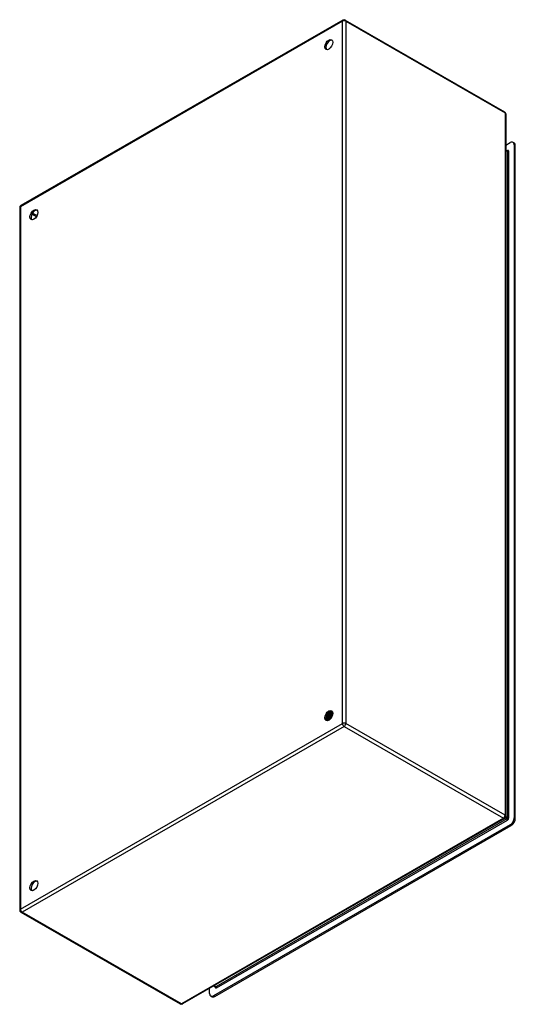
# Model space of a CAD drawing. Header units: inches. Extents: x 96.9 to 114.2, y 28 to 62.2.
import ezdxf

# ---------------------------------------------------------------- set-up
doc = ezdxf.new("R2010")
doc.units = ezdxf.units.IN
doc.header["$MEASUREMENT"] = 0
doc.layers.add('Visible Edges(ANSI)', color=7, linetype='Continuous', lineweight=25)
doc.layers.add('Visible Tangent Edges(ANSI)', color=7, linetype='Continuous', lineweight=25)

msp = doc.modelspace()

# ---------------------------------------------------------------- linework, layer by layer
at = {"layer": 'Visible Edges(ANSI)'}
for p, q in [((108.175, 62.172), (96.98, 55.725)), ((108.259, 62.172), (113.797, 58.983)), ((113.839, 58.91), (113.839, 34.521)), ((113.839, 57.825), (113.994, 57.914)), ((114.129, 57.902), (114.092, 57.924)), ((114.133, 57.833), (114.133, 34.466)), ((114.17, 34.444), (114.17, 57.812)), ((113.839, 57.657), (113.891, 57.627)), ((96.938, 55.652), (96.938, 31.263)), ((107.63, 38.016), (107.627, 38.017)), ((107.643, 38.044), (107.646, 38.042)), ((107.668, 38), (107.665, 38.001)), ((107.681, 38.028), (107.684, 38.027)), ((107.706, 37.984), (107.702, 37.985)), ((107.709, 38.145), (107.708, 38.145)), ((107.71, 38.128), (107.71, 38.109)), ((107.718, 38.013), (107.721, 38.012)), ((107.735, 38.153), (107.737, 38.152)), ((107.743, 38.129), (107.74, 38.13)), ((107.743, 37.968), (107.74, 37.97)), ((107.745, 38.108), (107.745, 38.089)), ((107.755, 37.997), (107.758, 37.996)), ((107.768, 38.136), (107.771, 38.135)), ((107.777, 38.148), (107.775, 38.15)), ((107.777, 38.113), (107.775, 38.114)), ((107.779, 38.088), (107.779, 38.069)), ((107.792, 37.982), (107.795, 37.981)), ((107.801, 38.12), (107.804, 38.118)), ((107.812, 38.128), (107.809, 38.13)), ((107.811, 38.096), (107.809, 38.098)), ((107.814, 38.068), (107.814, 38.049)), ((107.603, 37.903), (107.6, 37.905)), ((107.605, 37.889), (107.602, 37.89)), ((107.619, 37.945), (107.603, 37.936)), ((107.62, 37.91), (107.623, 37.908)), ((107.64, 37.869), (107.637, 37.87)), ((107.654, 37.925), (107.638, 37.916)), ((107.641, 37.883), (107.638, 37.885)), ((107.658, 37.891), (107.661, 37.89)), ((107.689, 37.905), (107.673, 37.896)), ((107.679, 37.864), (107.676, 37.866)), ((107.696, 37.873), (107.699, 37.871)), ((107.708, 37.872), (107.704, 37.874)), ((107.722, 37.884), (107.708, 37.876)), ((107.72, 37.883), (107.72, 37.882)), ((107.779, 37.953), (107.777, 37.954)), ((113.797, 34.448), (102.602, 28.001)), ((113.994, 34.224), (103.682, 28.286)), ((103.72, 28.265), (114.031, 34.203)), ((96.98, 31.19), (102.518, 28.001)), ((103.543, 28.367), (103.543, 28.543)), ((103.69, 28.628), (103.74, 28.599)), ((103.621, 28.255), (103.584, 28.277))]:
    msp.add_line(p, q, dxfattribs=at)
at = {"layer": 'Visible Edges(ANSI)', "flags": 128}
for points in [[(113.896, 57.625), (113.894, 57.625), (113.891, 57.627)], [(107.586, 37.928), (107.59, 37.929), (107.593, 37.931), (107.597, 37.932), (107.601, 37.934), (107.604, 37.936), (107.608, 37.938), (107.611, 37.941), (107.615, 37.943), (107.618, 37.946), (107.622, 37.949), (107.625, 37.951), (107.629, 37.954), (107.632, 37.958), (107.636, 37.961), (107.639, 37.964), (107.643, 37.968), (107.646, 37.972), (107.649, 37.975), (107.653, 37.979), (107.656, 37.983), (107.659, 37.987), (107.662, 37.991), (107.665, 37.996), (107.668, 38)], [(107.665, 38.001), (107.662, 37.997), (107.659, 37.993), (107.656, 37.989), (107.653, 37.985), (107.65, 37.981), (107.647, 37.977), (107.644, 37.974), (107.641, 37.97), (107.637, 37.967), (107.634, 37.964), (107.631, 37.96), (107.628, 37.957), (107.624, 37.954), (107.621, 37.952), (107.617, 37.949), (107.614, 37.946), (107.61, 37.944), (107.607, 37.941), (107.604, 37.939), (107.6, 37.937), (107.597, 37.935), (107.593, 37.934), (107.59, 37.932), (107.587, 37.93)], [(107.593, 37.971), (107.595, 37.972), (107.597, 37.973), (107.599, 37.975), (107.601, 37.976), (107.603, 37.978), (107.605, 37.98), (107.607, 37.981), (107.609, 37.983), (107.611, 37.985), (107.612, 37.987), (107.614, 37.989), (107.616, 37.991), (107.618, 37.993), (107.62, 37.995), (107.622, 37.997), (107.624, 37.999), (107.625, 38.001), (107.627, 38.003), (107.629, 38.005), (107.631, 38.008), (107.632, 38.01), (107.634, 38.012), (107.636, 38.014), (107.637, 38.017)], [(107.594, 37.974), (107.596, 37.976), (107.597, 37.977), (107.599, 37.979), (107.6, 37.98), (107.602, 37.982), (107.604, 37.983), (107.605, 37.985), (107.607, 37.987), (107.608, 37.988), (107.61, 37.99), (107.611, 37.992), (107.613, 37.993), (107.614, 37.995), (107.616, 37.997), (107.617, 37.999), (107.619, 38.001), (107.62, 38.002), (107.622, 38.004), (107.623, 38.006), (107.625, 38.008), (107.626, 38.01), (107.628, 38.012), (107.629, 38.014), (107.63, 38.016)], [(107.627, 38.017), (107.626, 38.015), (107.625, 38.014), (107.624, 38.012), (107.622, 38.01), (107.621, 38.009), (107.62, 38.007), (107.619, 38.005), (107.617, 38.004), (107.616, 38.002), (107.615, 38), (107.613, 37.999), (107.612, 37.997), (107.611, 37.996), (107.609, 37.994), (107.608, 37.993), (107.607, 37.991), (107.605, 37.99), (107.604, 37.988), (107.602, 37.987), (107.601, 37.985), (107.6, 37.984), (107.598, 37.983), (107.597, 37.981), (107.595, 37.98)], [(107.78, 37.954), (107.773, 37.957), (107.766, 37.96), (107.759, 37.963), (107.752, 37.966), (107.745, 37.969), (107.738, 37.972), (107.731, 37.975), (107.725, 37.978), (107.718, 37.982), (107.711, 37.985), (107.704, 37.988), (107.697, 37.991), (107.69, 37.994), (107.683, 37.997), (107.676, 38), (107.669, 38.003), (107.662, 38.006), (107.655, 38.009), (107.648, 38.012), (107.641, 38.015), (107.634, 38.018), (107.627, 38.022), (107.62, 38.025), (107.613, 38.028)], [(107.627, 38.017), (107.627, 38.017), (107.626, 38.018), (107.625, 38.018), (107.625, 38.019), (107.624, 38.019), (107.624, 38.019), (107.623, 38.02), (107.622, 38.02), (107.622, 38.02), (107.621, 38.021), (107.621, 38.021), (107.62, 38.021), (107.619, 38.022), (107.619, 38.022), (107.618, 38.023), (107.617, 38.023), (107.617, 38.023), (107.616, 38.024), (107.616, 38.024), (107.615, 38.024), (107.614, 38.025), (107.614, 38.025), (107.613, 38.025), (107.613, 38.026)], [(107.619, 37.945), (107.622, 37.947), (107.624, 37.948), (107.627, 37.95), (107.629, 37.951), (107.632, 37.953), (107.634, 37.955), (107.636, 37.957), (107.639, 37.959), (107.641, 37.961), (107.644, 37.963), (107.646, 37.966), (107.648, 37.968), (107.651, 37.97), (107.653, 37.973), (107.655, 37.975), (107.658, 37.978), (107.66, 37.98), (107.662, 37.983), (107.664, 37.986), (107.666, 37.989), (107.669, 37.992), (107.671, 37.994), (107.673, 37.997), (107.675, 38)], [(107.702, 37.985), (107.7, 37.981), (107.697, 37.977), (107.693, 37.972), (107.69, 37.968), (107.687, 37.964), (107.684, 37.96), (107.68, 37.956), (107.677, 37.952), (107.674, 37.948), (107.67, 37.945), (107.667, 37.941), (107.663, 37.938), (107.66, 37.935), (107.656, 37.932), (107.652, 37.929), (107.649, 37.926), (107.645, 37.924), (107.641, 37.921), (107.638, 37.919), (107.634, 37.917), (107.63, 37.915), (107.627, 37.913), (107.623, 37.911), (107.62, 37.91)], [(107.623, 37.908), (107.626, 37.91), (107.63, 37.911), (107.634, 37.913), (107.637, 37.915), (107.641, 37.917), (107.645, 37.92), (107.648, 37.922), (107.652, 37.925), (107.655, 37.928), (107.659, 37.93), (107.663, 37.933), (107.666, 37.937), (107.67, 37.94), (107.673, 37.943), (107.677, 37.947), (107.68, 37.951), (107.684, 37.955), (107.687, 37.958), (107.69, 37.962), (107.693, 37.967), (107.697, 37.971), (107.7, 37.975), (107.703, 37.98), (107.706, 37.984)], [(107.627, 38.054), (107.628, 38.053), (107.628, 38.053), (107.629, 38.052), (107.63, 38.052), (107.63, 38.051), (107.631, 38.051), (107.632, 38.051), (107.632, 38.05), (107.633, 38.05), (107.634, 38.049), (107.635, 38.049), (107.635, 38.049), (107.636, 38.048), (107.637, 38.048), (107.637, 38.047), (107.638, 38.047), (107.639, 38.047), (107.639, 38.046), (107.64, 38.046), (107.641, 38.045), (107.641, 38.045), (107.642, 38.045), (107.643, 38.044), (107.643, 38.044)], [(107.637, 38.017), (107.637, 38.017), (107.637, 38.017), (107.637, 38.017), (107.636, 38.017), (107.636, 38.017), (107.636, 38.017), (107.635, 38.017), (107.635, 38.017), (107.635, 38.017), (107.635, 38.017), (107.634, 38.016), (107.634, 38.016), (107.634, 38.016), (107.633, 38.016), (107.633, 38.016), (107.633, 38.016), (107.632, 38.016), (107.632, 38.016), (107.632, 38.016), (107.632, 38.016), (107.631, 38.016), (107.631, 38.016), (107.631, 38.016), (107.63, 38.016)], [(107.665, 38.001), (107.664, 38.002), (107.663, 38.003), (107.661, 38.003), (107.66, 38.004), (107.659, 38.004), (107.658, 38.005), (107.657, 38.006), (107.656, 38.006), (107.655, 38.007), (107.653, 38.008), (107.652, 38.008), (107.651, 38.009), (107.65, 38.01), (107.649, 38.01), (107.648, 38.011), (107.647, 38.012), (107.645, 38.012), (107.644, 38.013), (107.643, 38.014), (107.642, 38.014), (107.641, 38.015), (107.64, 38.016), (107.639, 38.016), (107.637, 38.017)], [(107.668, 38.109), (107.667, 38.106), (107.666, 38.104), (107.666, 38.101), (107.665, 38.098), (107.664, 38.095), (107.663, 38.093), (107.663, 38.09), (107.662, 38.087), (107.661, 38.084), (107.66, 38.082), (107.659, 38.079), (107.658, 38.076), (107.657, 38.073), (107.656, 38.071), (107.655, 38.068), (107.654, 38.065), (107.652, 38.062), (107.651, 38.06), (107.65, 38.057), (107.649, 38.054), (107.648, 38.052), (107.646, 38.049), (107.645, 38.046), (107.643, 38.044)], [(107.646, 38.042), (107.648, 38.045), (107.649, 38.048), (107.651, 38.051), (107.652, 38.054), (107.654, 38.057), (107.655, 38.06), (107.656, 38.063), (107.657, 38.066), (107.659, 38.069), (107.66, 38.072), (107.661, 38.075), (107.662, 38.078), (107.663, 38.081), (107.664, 38.084), (107.665, 38.087), (107.666, 38.09), (107.667, 38.093), (107.668, 38.096), (107.668, 38.098), (107.669, 38.101), (107.67, 38.104), (107.67, 38.107), (107.671, 38.11), (107.672, 38.113)], [(107.646, 38.042), (107.647, 38.043), (107.647, 38.043), (107.647, 38.043), (107.648, 38.043), (107.648, 38.043), (107.648, 38.043), (107.649, 38.043), (107.649, 38.043), (107.649, 38.043), (107.649, 38.043), (107.65, 38.043), (107.65, 38.043), (107.65, 38.043), (107.65, 38.043), (107.651, 38.043), (107.651, 38.043), (107.651, 38.043), (107.652, 38.044), (107.652, 38.044), (107.652, 38.044), (107.652, 38.044), (107.653, 38.044), (107.653, 38.044), (107.653, 38.044)], [(107.653, 38.044), (107.655, 38.047), (107.656, 38.05), (107.657, 38.053), (107.659, 38.056), (107.66, 38.059), (107.661, 38.062), (107.662, 38.065), (107.663, 38.068), (107.665, 38.071), (107.666, 38.074), (107.667, 38.077), (107.667, 38.08), (107.668, 38.083), (107.669, 38.086), (107.67, 38.089), (107.671, 38.092), (107.671, 38.095), (107.672, 38.098), (107.672, 38.101), (107.673, 38.104), (107.673, 38.107), (107.674, 38.11), (107.674, 38.113), (107.674, 38.116)], [(107.653, 38.044), (107.654, 38.043), (107.655, 38.042), (107.657, 38.042), (107.658, 38.041), (107.659, 38.041), (107.66, 38.04), (107.661, 38.039), (107.662, 38.039), (107.663, 38.038), (107.665, 38.037), (107.666, 38.037), (107.667, 38.036), (107.668, 38.035), (107.669, 38.035), (107.67, 38.034), (107.671, 38.033), (107.673, 38.033), (107.674, 38.032), (107.675, 38.031), (107.676, 38.031), (107.677, 38.03), (107.678, 38.03), (107.68, 38.029), (107.681, 38.028)], [(107.654, 37.925), (107.657, 37.927), (107.659, 37.928), (107.662, 37.93), (107.664, 37.932), (107.667, 37.934), (107.67, 37.936), (107.672, 37.938), (107.675, 37.94), (107.677, 37.942), (107.68, 37.944), (107.682, 37.947), (107.685, 37.949), (107.687, 37.952), (107.689, 37.954), (107.692, 37.957), (107.694, 37.96), (107.697, 37.963), (107.699, 37.966), (107.701, 37.968), (107.703, 37.971), (107.705, 37.975), (107.708, 37.978), (107.71, 37.981), (107.712, 37.984)], [(107.74, 37.97), (107.737, 37.965), (107.734, 37.961), (107.731, 37.956), (107.728, 37.952), (107.725, 37.948), (107.722, 37.944), (107.718, 37.939), (107.715, 37.936), (107.712, 37.932), (107.708, 37.928), (107.705, 37.925), (107.701, 37.921), (107.698, 37.918), (107.694, 37.915), (107.691, 37.912), (107.687, 37.909), (107.683, 37.906), (107.68, 37.903), (107.676, 37.901), (107.672, 37.899), (107.669, 37.897), (107.665, 37.895), (107.661, 37.893), (107.658, 37.891)], [(107.661, 37.89), (107.665, 37.891), (107.668, 37.893), (107.672, 37.895), (107.675, 37.897), (107.679, 37.899), (107.683, 37.902), (107.686, 37.905), (107.69, 37.907), (107.694, 37.91), (107.697, 37.913), (107.701, 37.916), (107.704, 37.92), (107.708, 37.923), (107.711, 37.927), (107.715, 37.93), (107.718, 37.934), (107.721, 37.938), (107.725, 37.942), (107.728, 37.946), (107.731, 37.951), (107.734, 37.955), (107.737, 37.959), (107.74, 37.964), (107.743, 37.968)], [(107.675, 38), (107.674, 38), (107.674, 38), (107.674, 38), (107.674, 38), (107.673, 38), (107.673, 38), (107.673, 38), (107.672, 38), (107.672, 38), (107.672, 38), (107.672, 38), (107.671, 38), (107.671, 38), (107.671, 38), (107.671, 38), (107.67, 38), (107.67, 38), (107.67, 38), (107.669, 38), (107.669, 38), (107.669, 38), (107.669, 38), (107.668, 38), (107.668, 38)], [(107.702, 37.985), (107.701, 37.986), (107.7, 37.987), (107.699, 37.987), (107.698, 37.988), (107.697, 37.989), (107.696, 37.989), (107.694, 37.99), (107.693, 37.99), (107.692, 37.991), (107.691, 37.992), (107.69, 37.992), (107.689, 37.993), (107.687, 37.993), (107.686, 37.994), (107.685, 37.995), (107.684, 37.995), (107.683, 37.996), (107.682, 37.997), (107.68, 37.997), (107.679, 37.998), (107.678, 37.999), (107.677, 37.999), (107.676, 38), (107.675, 38)], [(107.706, 38.144), (107.707, 38.14), (107.707, 38.135), (107.707, 38.131), (107.707, 38.126), (107.707, 38.121), (107.706, 38.117), (107.706, 38.112), (107.706, 38.107), (107.705, 38.102), (107.704, 38.097), (107.703, 38.092), (107.702, 38.087), (107.701, 38.082), (107.7, 38.077), (107.698, 38.072), (107.697, 38.067), (107.695, 38.062), (107.693, 38.058), (107.691, 38.053), (107.69, 38.048), (107.687, 38.043), (107.685, 38.038), (107.683, 38.033), (107.681, 38.028)], [(107.684, 38.027), (107.686, 38.032), (107.688, 38.037), (107.691, 38.042), (107.693, 38.047), (107.695, 38.052), (107.697, 38.057), (107.698, 38.062), (107.7, 38.067), (107.701, 38.072), (107.703, 38.077), (107.704, 38.082), (107.705, 38.087), (107.706, 38.092), (107.707, 38.097), (107.708, 38.102), (107.709, 38.107), (107.709, 38.112), (107.709, 38.117), (107.71, 38.122), (107.71, 38.126), (107.71, 38.131), (107.71, 38.136), (107.709, 38.14), (107.709, 38.145)], [(107.684, 38.027), (107.684, 38.027), (107.684, 38.027), (107.684, 38.027), (107.685, 38.027), (107.685, 38.027), (107.685, 38.027), (107.686, 38.027), (107.686, 38.027), (107.686, 38.027), (107.686, 38.027), (107.687, 38.027), (107.687, 38.027), (107.687, 38.027), (107.687, 38.027), (107.688, 38.027), (107.688, 38.028), (107.688, 38.028), (107.688, 38.028), (107.689, 38.028), (107.689, 38.028), (107.689, 38.028), (107.689, 38.028), (107.69, 38.028), (107.69, 38.028)], [(107.689, 37.905), (107.692, 37.907), (107.694, 37.908), (107.697, 37.91), (107.7, 37.912), (107.702, 37.914), (107.705, 37.916), (107.708, 37.918), (107.71, 37.921), (107.713, 37.923), (107.716, 37.925), (107.718, 37.928), (107.721, 37.931), (107.723, 37.933), (107.726, 37.936), (107.728, 37.939), (107.731, 37.942), (107.733, 37.945), (107.736, 37.948), (107.738, 37.951), (107.74, 37.954), (107.742, 37.958), (107.745, 37.961), (107.747, 37.964), (107.749, 37.968)], [(107.69, 38.028), (107.691, 38.031), (107.693, 38.034), (107.694, 38.038), (107.696, 38.041), (107.697, 38.045), (107.698, 38.048), (107.7, 38.052), (107.701, 38.055), (107.702, 38.059), (107.703, 38.062), (107.704, 38.066), (107.705, 38.069), (107.705, 38.072), (107.706, 38.076), (107.707, 38.079), (107.707, 38.083), (107.708, 38.086), (107.708, 38.09), (107.709, 38.093), (107.709, 38.096), (107.709, 38.1), (107.71, 38.103), (107.71, 38.106), (107.71, 38.109)], [(107.69, 38.028), (107.691, 38.027), (107.692, 38.026), (107.693, 38.026), (107.695, 38.025), (107.696, 38.025), (107.697, 38.024), (107.698, 38.023), (107.699, 38.023), (107.7, 38.022), (107.701, 38.021), (107.703, 38.021), (107.704, 38.02), (107.705, 38.02), (107.706, 38.019), (107.707, 38.018), (107.708, 38.018), (107.71, 38.017), (107.711, 38.016), (107.712, 38.016), (107.713, 38.015), (107.714, 38.015), (107.715, 38.014), (107.717, 38.013), (107.718, 38.013)], [(107.712, 37.984), (107.712, 37.984), (107.711, 37.984), (107.711, 37.984), (107.711, 37.984), (107.711, 37.984), (107.71, 37.984), (107.71, 37.984), (107.71, 37.984), (107.709, 37.984), (107.709, 37.984), (107.709, 37.984), (107.709, 37.984), (107.708, 37.984), (107.708, 37.984), (107.708, 37.984), (107.708, 37.984), (107.707, 37.984), (107.707, 37.984), (107.707, 37.984), (107.707, 37.984), (107.706, 37.984), (107.706, 37.984), (107.706, 37.984), (107.706, 37.984)], [(107.738, 38.129), (107.736, 38.13), (107.735, 38.131), (107.734, 38.131), (107.733, 38.132), (107.732, 38.132), (107.73, 38.133), (107.729, 38.134), (107.728, 38.134), (107.727, 38.135), (107.726, 38.136), (107.724, 38.136), (107.723, 38.137), (107.722, 38.137), (107.721, 38.138), (107.72, 38.139), (107.718, 38.139), (107.717, 38.14), (107.716, 38.14), (107.715, 38.141), (107.714, 38.142), (107.712, 38.142), (107.711, 38.143), (107.71, 38.143), (107.709, 38.144)], [(107.74, 38.13), (107.739, 38.13), (107.738, 38.129), (107.737, 38.129), (107.735, 38.129), (107.734, 38.129), (107.733, 38.129), (107.731, 38.128), (107.73, 38.128), (107.729, 38.128), (107.728, 38.128), (107.726, 38.127), (107.725, 38.127), (107.724, 38.127), (107.723, 38.127), (107.721, 38.127), (107.72, 38.126), (107.719, 38.126), (107.717, 38.126), (107.716, 38.126), (107.715, 38.126), (107.714, 38.125), (107.712, 38.125), (107.711, 38.125), (107.71, 38.125)], [(107.74, 37.97), (107.739, 37.97), (107.738, 37.971), (107.736, 37.971), (107.735, 37.972), (107.734, 37.973), (107.733, 37.973), (107.732, 37.974), (107.731, 37.974), (107.729, 37.975), (107.728, 37.976), (107.727, 37.976), (107.726, 37.977), (107.725, 37.977), (107.723, 37.978), (107.722, 37.979), (107.721, 37.979), (107.72, 37.98), (107.719, 37.98), (107.718, 37.981), (107.716, 37.982), (107.715, 37.982), (107.714, 37.983), (107.713, 37.983), (107.712, 37.984)], [(107.715, 38.15), (107.716, 38.15), (107.716, 38.15), (107.717, 38.15), (107.718, 38.15), (107.719, 38.15), (107.72, 38.15), (107.721, 38.151), (107.721, 38.151), (107.722, 38.151), (107.723, 38.151), (107.724, 38.151), (107.725, 38.151), (107.725, 38.151), (107.726, 38.152), (107.727, 38.152), (107.728, 38.152), (107.729, 38.152), (107.73, 38.152), (107.73, 38.152), (107.731, 38.152), (107.732, 38.153), (107.733, 38.153), (107.734, 38.153), (107.735, 38.153)], [(107.74, 38.13), (107.741, 38.126), (107.741, 38.121), (107.742, 38.117), (107.742, 38.112), (107.742, 38.107), (107.742, 38.103), (107.741, 38.098), (107.741, 38.093), (107.74, 38.088), (107.74, 38.083), (107.739, 38.078), (107.738, 38.073), (107.737, 38.068), (107.736, 38.063), (107.735, 38.058), (107.733, 38.053), (107.732, 38.048), (107.73, 38.043), (107.728, 38.038), (107.726, 38.033), (107.724, 38.028), (107.722, 38.023), (107.72, 38.018), (107.718, 38.013)], [(107.721, 38.012), (107.723, 38.016), (107.725, 38.021), (107.727, 38.026), (107.729, 38.031), (107.731, 38.037), (107.733, 38.042), (107.735, 38.047), (107.736, 38.052), (107.738, 38.057), (107.739, 38.062), (107.74, 38.067), (107.741, 38.072), (107.742, 38.077), (107.743, 38.082), (107.743, 38.087), (107.744, 38.092), (107.744, 38.097), (107.744, 38.101), (107.745, 38.106), (107.745, 38.111), (107.744, 38.115), (107.744, 38.12), (107.744, 38.124), (107.743, 38.129)], [(107.721, 38.012), (107.721, 38.012), (107.721, 38.012), (107.721, 38.012), (107.722, 38.012), (107.722, 38.012), (107.722, 38.012), (107.722, 38.012), (107.723, 38.012), (107.723, 38.012), (107.723, 38.012), (107.723, 38.012), (107.724, 38.012), (107.724, 38.012), (107.724, 38.012), (107.724, 38.012), (107.725, 38.012), (107.725, 38.012), (107.725, 38.012), (107.725, 38.012), (107.726, 38.012), (107.726, 38.012), (107.726, 38.012), (107.726, 38.012), (107.727, 38.012)], [(107.727, 38.012), (107.728, 38.015), (107.729, 38.018), (107.731, 38.021), (107.732, 38.025), (107.733, 38.028), (107.734, 38.031), (107.735, 38.035), (107.736, 38.038), (107.737, 38.041), (107.738, 38.044), (107.739, 38.048), (107.74, 38.051), (107.741, 38.054), (107.741, 38.058), (107.742, 38.061), (107.743, 38.064), (107.743, 38.067), (107.743, 38.071), (107.744, 38.074), (107.744, 38.077), (107.744, 38.08), (107.744, 38.083), (107.745, 38.086), (107.745, 38.089)], [(107.727, 38.012), (107.728, 38.011), (107.729, 38.01), (107.73, 38.01), (107.731, 38.009), (107.732, 38.009), (107.734, 38.008), (107.735, 38.007), (107.736, 38.007), (107.737, 38.006), (107.738, 38.006), (107.739, 38.005), (107.741, 38.004), (107.742, 38.004), (107.743, 38.003), (107.744, 38.003), (107.745, 38.002), (107.746, 38.001), (107.748, 38.001), (107.749, 38), (107.75, 38), (107.751, 37.999), (107.752, 37.999), (107.754, 37.998), (107.755, 37.997)], [(107.732, 38.16), (107.732, 38.159), (107.732, 38.159), (107.732, 38.159), (107.732, 38.159), (107.732, 38.158), (107.733, 38.158), (107.733, 38.158), (107.733, 38.157), (107.733, 38.157), (107.733, 38.157), (107.733, 38.157), (107.733, 38.156), (107.733, 38.156), (107.733, 38.156), (107.734, 38.155), (107.734, 38.155), (107.734, 38.155), (107.734, 38.155), (107.734, 38.154), (107.734, 38.154), (107.734, 38.154), (107.734, 38.154), (107.734, 38.153), (107.735, 38.153)], [(107.737, 38.152), (107.737, 38.152), (107.737, 38.152), (107.737, 38.153), (107.737, 38.153), (107.737, 38.154), (107.736, 38.154), (107.736, 38.154), (107.736, 38.155), (107.736, 38.155), (107.736, 38.155), (107.736, 38.156), (107.735, 38.156), (107.735, 38.156), (107.735, 38.157), (107.735, 38.157), (107.735, 38.158), (107.735, 38.158), (107.734, 38.158), (107.734, 38.159), (107.734, 38.159), (107.734, 38.159), (107.734, 38.16), (107.734, 38.16), (107.733, 38.16)], [(107.737, 38.152), (107.737, 38.151), (107.737, 38.15), (107.737, 38.149), (107.737, 38.148), (107.737, 38.147), (107.737, 38.146), (107.737, 38.146), (107.737, 38.145), (107.737, 38.144), (107.737, 38.143), (107.737, 38.142), (107.737, 38.141), (107.737, 38.14), (107.737, 38.14), (107.737, 38.139), (107.737, 38.138), (107.737, 38.137), (107.737, 38.136), (107.737, 38.135), (107.737, 38.134), (107.737, 38.133), (107.737, 38.133), (107.737, 38.132), (107.737, 38.131)], [(107.737, 38.131), (107.738, 38.131), (107.74, 38.131), (107.741, 38.131), (107.742, 38.132), (107.743, 38.132), (107.745, 38.132), (107.746, 38.132), (107.747, 38.133), (107.749, 38.133), (107.75, 38.133), (107.751, 38.133), (107.752, 38.133), (107.754, 38.134), (107.755, 38.134), (107.756, 38.134), (107.758, 38.134), (107.759, 38.135), (107.76, 38.135), (107.762, 38.135), (107.763, 38.135), (107.764, 38.136), (107.765, 38.136), (107.767, 38.136), (107.768, 38.136)], [(107.77, 38.113), (107.769, 38.113), (107.767, 38.114), (107.766, 38.115), (107.765, 38.115), (107.764, 38.116), (107.763, 38.116), (107.762, 38.117), (107.761, 38.117), (107.76, 38.118), (107.759, 38.119), (107.758, 38.119), (107.757, 38.12), (107.755, 38.12), (107.754, 38.121), (107.753, 38.121), (107.752, 38.122), (107.751, 38.122), (107.75, 38.123), (107.749, 38.124), (107.748, 38.124), (107.747, 38.125), (107.746, 38.125), (107.744, 38.126), (107.743, 38.126)], [(107.749, 37.968), (107.749, 37.968), (107.748, 37.968), (107.748, 37.968), (107.748, 37.968), (107.748, 37.968), (107.747, 37.968), (107.747, 37.968), (107.747, 37.968), (107.747, 37.968), (107.746, 37.968), (107.746, 37.968), (107.746, 37.968), (107.746, 37.968), (107.745, 37.968), (107.745, 37.968), (107.745, 37.968), (107.745, 37.968), (107.744, 37.968), (107.744, 37.968), (107.744, 37.968), (107.744, 37.968), (107.744, 37.968), (107.743, 37.968), (107.743, 37.968)], [(107.775, 38.114), (107.773, 38.114), (107.772, 38.113), (107.771, 38.113), (107.77, 38.113), (107.768, 38.113), (107.767, 38.112), (107.766, 38.112), (107.765, 38.112), (107.763, 38.112), (107.762, 38.111), (107.761, 38.111), (107.76, 38.111), (107.758, 38.111), (107.757, 38.111), (107.756, 38.11), (107.755, 38.11), (107.753, 38.11), (107.752, 38.11), (107.751, 38.109), (107.75, 38.109), (107.748, 38.109), (107.747, 38.109), (107.746, 38.108), (107.745, 38.108)], [(107.771, 38.135), (107.77, 38.137), (107.769, 38.138), (107.768, 38.14), (107.768, 38.141), (107.767, 38.143), (107.766, 38.144), (107.765, 38.146), (107.764, 38.147), (107.763, 38.149), (107.762, 38.15), (107.761, 38.152), (107.76, 38.153), (107.759, 38.154), (107.758, 38.155), (107.757, 38.157), (107.756, 38.158), (107.755, 38.159), (107.754, 38.16), (107.752, 38.161), (107.751, 38.162), (107.75, 38.163), (107.749, 38.164), (107.747, 38.165), (107.746, 38.166)], [(107.746, 38.166), (107.747, 38.165), (107.748, 38.164), (107.749, 38.163), (107.75, 38.162), (107.751, 38.161), (107.752, 38.16), (107.754, 38.159), (107.755, 38.158), (107.756, 38.157), (107.757, 38.156), (107.758, 38.154), (107.758, 38.153), (107.759, 38.152), (107.76, 38.151), (107.761, 38.149), (107.762, 38.148), (107.763, 38.147), (107.764, 38.145), (107.764, 38.144), (107.765, 38.142), (107.766, 38.141), (107.767, 38.139), (107.767, 38.138), (107.768, 38.136)], [(107.777, 37.954), (107.776, 37.955), (107.775, 37.955), (107.774, 37.956), (107.773, 37.956), (107.771, 37.957), (107.77, 37.957), (107.769, 37.958), (107.768, 37.959), (107.767, 37.959), (107.765, 37.96), (107.764, 37.96), (107.763, 37.961), (107.762, 37.961), (107.761, 37.962), (107.76, 37.962), (107.758, 37.963), (107.757, 37.964), (107.756, 37.964), (107.755, 37.965), (107.754, 37.965), (107.752, 37.966), (107.751, 37.967), (107.75, 37.967), (107.749, 37.968)], [(107.775, 38.114), (107.775, 38.11), (107.776, 38.105), (107.776, 38.101), (107.776, 38.096), (107.777, 38.092), (107.777, 38.087), (107.776, 38.082), (107.776, 38.078), (107.776, 38.073), (107.775, 38.068), (107.775, 38.063), (107.774, 38.058), (107.773, 38.053), (107.772, 38.048), (107.771, 38.043), (107.769, 38.038), (107.768, 38.033), (107.766, 38.028), (107.765, 38.022), (107.763, 38.017), (107.761, 38.012), (107.759, 38.007), (107.757, 38.002), (107.755, 37.997)], [(107.757, 38.156), (107.759, 38.156), (107.762, 38.155), (107.764, 38.154), (107.766, 38.154), (107.769, 38.153), (107.771, 38.152), (107.773, 38.151), (107.775, 38.149), (107.777, 38.148), (107.779, 38.147), (107.781, 38.145), (107.783, 38.144), (107.785, 38.142), (107.787, 38.141), (107.788, 38.139), (107.79, 38.137), (107.792, 38.135), (107.793, 38.133), (107.795, 38.131), (107.796, 38.129), (107.798, 38.127), (107.799, 38.124), (107.8, 38.122), (107.801, 38.12)], [(107.758, 37.996), (107.76, 38.001), (107.762, 38.006), (107.764, 38.011), (107.766, 38.016), (107.768, 38.021), (107.769, 38.026), (107.771, 38.031), (107.772, 38.037), (107.774, 38.042), (107.775, 38.047), (107.776, 38.052), (107.777, 38.057), (107.777, 38.062), (107.778, 38.067), (107.779, 38.071), (107.779, 38.076), (107.779, 38.081), (107.779, 38.086), (107.779, 38.09), (107.779, 38.095), (107.779, 38.1), (107.779, 38.104), (107.778, 38.108), (107.777, 38.113)], [(107.758, 37.996), (107.758, 37.996), (107.758, 37.996), (107.758, 37.996), (107.759, 37.996), (107.759, 37.996), (107.759, 37.996), (107.759, 37.996), (107.76, 37.996), (107.76, 37.996), (107.76, 37.996), (107.76, 37.996), (107.76, 37.996), (107.761, 37.996), (107.761, 37.996), (107.761, 37.996), (107.761, 37.996), (107.762, 37.996), (107.762, 37.996), (107.762, 37.996), (107.762, 37.996), (107.762, 37.996), (107.763, 37.996), (107.763, 37.996), (107.763, 37.996)], [(107.763, 37.996), (107.764, 37.999), (107.766, 38.002), (107.767, 38.005), (107.768, 38.008), (107.769, 38.011), (107.77, 38.014), (107.771, 38.017), (107.772, 38.021), (107.773, 38.024), (107.774, 38.027), (107.775, 38.03), (107.775, 38.033), (107.776, 38.036), (107.776, 38.039), (107.777, 38.042), (107.778, 38.045), (107.778, 38.048), (107.778, 38.052), (107.779, 38.055), (107.779, 38.058), (107.779, 38.061), (107.779, 38.063), (107.779, 38.066), (107.779, 38.069)], [(107.763, 37.996), (107.764, 37.995), (107.765, 37.994), (107.767, 37.994), (107.768, 37.993), (107.769, 37.993), (107.77, 37.992), (107.771, 37.992), (107.773, 37.991), (107.774, 37.99), (107.775, 37.99), (107.776, 37.989), (107.777, 37.989), (107.779, 37.988), (107.78, 37.988), (107.781, 37.987), (107.782, 37.986), (107.783, 37.986), (107.784, 37.985), (107.786, 37.985), (107.787, 37.984), (107.788, 37.984), (107.789, 37.983), (107.79, 37.983), (107.792, 37.982)], [(107.771, 38.135), (107.771, 38.134), (107.771, 38.133), (107.771, 38.132), (107.771, 38.131), (107.771, 38.131), (107.771, 38.13), (107.771, 38.129), (107.771, 38.128), (107.771, 38.127), (107.771, 38.126), (107.771, 38.125), (107.771, 38.124), (107.771, 38.123), (107.771, 38.123), (107.771, 38.122), (107.771, 38.121), (107.771, 38.12), (107.77, 38.119), (107.77, 38.118), (107.77, 38.117), (107.77, 38.116), (107.77, 38.115), (107.77, 38.114), (107.77, 38.114)], [(107.77, 38.114), (107.772, 38.114), (107.773, 38.114), (107.774, 38.114), (107.776, 38.115), (107.777, 38.115), (107.778, 38.115), (107.779, 38.115), (107.781, 38.115), (107.782, 38.116), (107.783, 38.116), (107.785, 38.116), (107.786, 38.116), (107.787, 38.117), (107.788, 38.117), (107.79, 38.117), (107.791, 38.117), (107.792, 38.118), (107.794, 38.118), (107.795, 38.118), (107.796, 38.119), (107.798, 38.119), (107.799, 38.119), (107.8, 38.119), (107.801, 38.12)], [(107.804, 38.118), (107.803, 38.12), (107.802, 38.121), (107.802, 38.123), (107.801, 38.125), (107.8, 38.126), (107.799, 38.128), (107.798, 38.129), (107.797, 38.13), (107.796, 38.132), (107.795, 38.133), (107.794, 38.134), (107.793, 38.136), (107.791, 38.137), (107.79, 38.138), (107.789, 38.139), (107.788, 38.14), (107.787, 38.142), (107.785, 38.143), (107.784, 38.144), (107.783, 38.145), (107.781, 38.146), (107.78, 38.146), (107.779, 38.147), (107.777, 38.148)], [(107.802, 38.096), (107.801, 38.097), (107.8, 38.097), (107.799, 38.098), (107.798, 38.098), (107.797, 38.099), (107.796, 38.099), (107.795, 38.1), (107.794, 38.1), (107.793, 38.101), (107.792, 38.101), (107.791, 38.102), (107.79, 38.102), (107.789, 38.103), (107.788, 38.103), (107.787, 38.104), (107.786, 38.105), (107.785, 38.105), (107.784, 38.106), (107.783, 38.106), (107.782, 38.107), (107.781, 38.107), (107.78, 38.108), (107.779, 38.108), (107.778, 38.109)], [(107.809, 38.098), (107.807, 38.097), (107.806, 38.097), (107.805, 38.097), (107.804, 38.097), (107.802, 38.096), (107.801, 38.096), (107.8, 38.096), (107.799, 38.096), (107.798, 38.095), (107.796, 38.095), (107.795, 38.095), (107.794, 38.095), (107.793, 38.094), (107.792, 38.094), (107.79, 38.094), (107.789, 38.094), (107.788, 38.093), (107.787, 38.093), (107.785, 38.093), (107.784, 38.093), (107.783, 38.092), (107.782, 38.092), (107.781, 38.092), (107.779, 38.092)], [(107.792, 38.136), (107.793, 38.136), (107.795, 38.136), (107.796, 38.135), (107.798, 38.135), (107.799, 38.134), (107.801, 38.134), (107.802, 38.133), (107.803, 38.133), (107.805, 38.132), (107.806, 38.131), (107.807, 38.131), (107.809, 38.13), (107.81, 38.129), (107.811, 38.129), (107.813, 38.128), (107.814, 38.127), (107.815, 38.126), (107.816, 38.125), (107.817, 38.124), (107.818, 38.123), (107.82, 38.122), (107.821, 38.121), (107.822, 38.12), (107.823, 38.119)], [(107.809, 38.098), (107.809, 38.094), (107.81, 38.089), (107.811, 38.085), (107.811, 38.081), (107.811, 38.076), (107.811, 38.071), (107.811, 38.067), (107.811, 38.062), (107.811, 38.057), (107.811, 38.052), (107.81, 38.048), (107.809, 38.043), (107.809, 38.038), (107.808, 38.033), (107.807, 38.028), (107.805, 38.022), (107.804, 38.017), (107.803, 38.012), (107.801, 38.007), (107.799, 38.002), (107.798, 37.997), (107.796, 37.992), (107.794, 37.987), (107.792, 37.982)], [(107.795, 37.981), (107.797, 37.986), (107.799, 37.991), (107.801, 37.996), (107.803, 38.001), (107.804, 38.006), (107.806, 38.012), (107.807, 38.017), (107.808, 38.022), (107.81, 38.027), (107.811, 38.032), (107.811, 38.037), (107.812, 38.042), (107.813, 38.047), (107.813, 38.051), (107.814, 38.056), (107.814, 38.061), (107.814, 38.066), (107.814, 38.07), (107.814, 38.075), (107.814, 38.079), (107.813, 38.084), (107.813, 38.088), (107.812, 38.092), (107.811, 38.096)], [(107.804, 38.118), (107.804, 38.117), (107.804, 38.116), (107.804, 38.116), (107.804, 38.115), (107.804, 38.114), (107.804, 38.113), (107.804, 38.112), (107.804, 38.111), (107.804, 38.11), (107.804, 38.109), (107.804, 38.108), (107.804, 38.108), (107.804, 38.107), (107.804, 38.106), (107.804, 38.105), (107.804, 38.104), (107.804, 38.103), (107.804, 38.102), (107.804, 38.101), (107.804, 38.1), (107.804, 38.099), (107.804, 38.099), (107.804, 38.098), (107.804, 38.097)], [(107.809, 38.097), (107.81, 38.097), (107.811, 38.098), (107.811, 38.098), (107.812, 38.098), (107.813, 38.098), (107.813, 38.098), (107.814, 38.098), (107.814, 38.098), (107.815, 38.098), (107.816, 38.099), (107.816, 38.099), (107.817, 38.099), (107.817, 38.099), (107.818, 38.099), (107.819, 38.099), (107.819, 38.099), (107.82, 38.1), (107.821, 38.1), (107.821, 38.1), (107.822, 38.1), (107.822, 38.1), (107.823, 38.1), (107.824, 38.1), (107.824, 38.1)], [(107.823, 38.12), (107.822, 38.121), (107.822, 38.121), (107.821, 38.121), (107.821, 38.122), (107.821, 38.122), (107.82, 38.123), (107.82, 38.123), (107.819, 38.123), (107.819, 38.124), (107.818, 38.124), (107.818, 38.124), (107.818, 38.125), (107.817, 38.125), (107.817, 38.125), (107.816, 38.126), (107.816, 38.126), (107.815, 38.126), (107.815, 38.126), (107.814, 38.127), (107.814, 38.127), (107.814, 38.127), (107.813, 38.128), (107.813, 38.128), (107.812, 38.128)], [(107.824, 38.085), (107.823, 38.085), (107.823, 38.085), (107.822, 38.085), (107.822, 38.086), (107.822, 38.086), (107.821, 38.086), (107.821, 38.086), (107.82, 38.087), (107.82, 38.087), (107.819, 38.087), (107.819, 38.087), (107.818, 38.088), (107.818, 38.088), (107.817, 38.088), (107.817, 38.088), (107.816, 38.089), (107.816, 38.089), (107.815, 38.089), (107.815, 38.089), (107.814, 38.09), (107.814, 38.09), (107.813, 38.09), (107.813, 38.09), (107.812, 38.091)], [(107.812, 38.025), (107.812, 38.026), (107.813, 38.027), (107.813, 38.028), (107.813, 38.029), (107.813, 38.03), (107.813, 38.031), (107.813, 38.032), (107.813, 38.033), (107.813, 38.034), (107.813, 38.035), (107.814, 38.036), (107.814, 38.037), (107.814, 38.038), (107.814, 38.039), (107.814, 38.04), (107.814, 38.041), (107.814, 38.042), (107.814, 38.043), (107.814, 38.044), (107.814, 38.045), (107.814, 38.046), (107.814, 38.047), (107.814, 38.048), (107.814, 38.049)], [(107.823, 38.077), (107.823, 38.077), (107.823, 38.077), (107.822, 38.077), (107.822, 38.077), (107.821, 38.077), (107.821, 38.077), (107.821, 38.077), (107.82, 38.077), (107.82, 38.076), (107.819, 38.076), (107.819, 38.076), (107.819, 38.076), (107.818, 38.076), (107.818, 38.076), (107.818, 38.076), (107.817, 38.076), (107.817, 38.076), (107.816, 38.076), (107.816, 38.076), (107.816, 38.076), (107.815, 38.075), (107.815, 38.075), (107.814, 38.075), (107.814, 38.075)], [(107.6, 37.905), (107.599, 37.904), (107.598, 37.904), (107.598, 37.904), (107.597, 37.904), (107.597, 37.904), (107.596, 37.904), (107.596, 37.904), (107.595, 37.904), (107.595, 37.904), (107.594, 37.904), (107.593, 37.904), (107.593, 37.904), (107.592, 37.904), (107.592, 37.904), (107.591, 37.904), (107.591, 37.904), (107.59, 37.904), (107.59, 37.904), (107.589, 37.904), (107.589, 37.904), (107.588, 37.904), (107.588, 37.904), (107.587, 37.904), (107.586, 37.904)], [(107.587, 37.903), (107.587, 37.903), (107.588, 37.903), (107.588, 37.903), (107.589, 37.903), (107.59, 37.903), (107.59, 37.903), (107.591, 37.903), (107.592, 37.902), (107.592, 37.902), (107.593, 37.902), (107.594, 37.902), (107.594, 37.902), (107.595, 37.902), (107.596, 37.902), (107.596, 37.902), (107.597, 37.902), (107.598, 37.902), (107.598, 37.903), (107.599, 37.903), (107.6, 37.903), (107.601, 37.903), (107.601, 37.903), (107.602, 37.903), (107.603, 37.903)], [(107.638, 37.885), (107.635, 37.885), (107.632, 37.884), (107.63, 37.884), (107.628, 37.884), (107.625, 37.884), (107.623, 37.884), (107.62, 37.884), (107.618, 37.885), (107.616, 37.885), (107.614, 37.886), (107.611, 37.886), (107.609, 37.887), (107.607, 37.888), (107.605, 37.889), (107.603, 37.89), (107.601, 37.891), (107.599, 37.892), (107.597, 37.893), (107.596, 37.895), (107.594, 37.896), (107.592, 37.898), (107.591, 37.899), (107.589, 37.901), (107.588, 37.903)], [(107.6, 37.905), (107.599, 37.906), (107.599, 37.907), (107.598, 37.908), (107.598, 37.909), (107.597, 37.91), (107.597, 37.911), (107.597, 37.912), (107.596, 37.913), (107.596, 37.914), (107.595, 37.915), (107.595, 37.916), (107.594, 37.917), (107.594, 37.918), (107.594, 37.919), (107.593, 37.92), (107.593, 37.921), (107.592, 37.922), (107.592, 37.923), (107.591, 37.924), (107.591, 37.925), (107.591, 37.926), (107.59, 37.927), (107.59, 37.928), (107.589, 37.929)], [(107.615, 37.921), (107.614, 37.921), (107.613, 37.921), (107.612, 37.922), (107.612, 37.922), (107.611, 37.923), (107.61, 37.923), (107.609, 37.924), (107.608, 37.924), (107.607, 37.925), (107.606, 37.925), (107.606, 37.925), (107.605, 37.926), (107.604, 37.926), (107.603, 37.927), (107.602, 37.927), (107.601, 37.928), (107.601, 37.928), (107.6, 37.929), (107.599, 37.929), (107.598, 37.929), (107.597, 37.93), (107.596, 37.93), (107.596, 37.931), (107.595, 37.931)], [(107.619, 37.911), (107.618, 37.911), (107.618, 37.911), (107.617, 37.91), (107.616, 37.91), (107.616, 37.91), (107.615, 37.909), (107.614, 37.909), (107.614, 37.909), (107.613, 37.908), (107.612, 37.908), (107.612, 37.907), (107.611, 37.907), (107.61, 37.907), (107.609, 37.906), (107.609, 37.906), (107.608, 37.906), (107.607, 37.905), (107.607, 37.905), (107.606, 37.905), (107.605, 37.904), (107.605, 37.904), (107.604, 37.904), (107.603, 37.903), (107.603, 37.903)], [(107.605, 37.889), (107.606, 37.888), (107.607, 37.887), (107.609, 37.887), (107.61, 37.886), (107.611, 37.886), (107.613, 37.885), (107.614, 37.885), (107.615, 37.884), (107.617, 37.884), (107.618, 37.883), (107.62, 37.883), (107.621, 37.883), (107.623, 37.883), (107.624, 37.883), (107.626, 37.882), (107.628, 37.882), (107.629, 37.882), (107.631, 37.882), (107.632, 37.882), (107.634, 37.883), (107.636, 37.883), (107.637, 37.883), (107.639, 37.883), (107.641, 37.883)], [(107.607, 37.938), (107.608, 37.937), (107.608, 37.936), (107.609, 37.935), (107.609, 37.933), (107.61, 37.932), (107.61, 37.931), (107.611, 37.93), (107.611, 37.929), (107.612, 37.927), (107.612, 37.926), (107.613, 37.925), (107.613, 37.924), (107.614, 37.923), (107.614, 37.922), (107.615, 37.92), (107.615, 37.919), (107.616, 37.918), (107.617, 37.917), (107.617, 37.916), (107.618, 37.914), (107.618, 37.913), (107.619, 37.912), (107.619, 37.911), (107.62, 37.91)], [(107.676, 37.866), (107.673, 37.865), (107.67, 37.865), (107.667, 37.864), (107.665, 37.864), (107.662, 37.864), (107.66, 37.864), (107.657, 37.864), (107.655, 37.864), (107.652, 37.865), (107.65, 37.865), (107.648, 37.866), (107.645, 37.866), (107.643, 37.867), (107.641, 37.868), (107.639, 37.869), (107.637, 37.87), (107.635, 37.871), (107.633, 37.873), (107.631, 37.874), (107.629, 37.876), (107.627, 37.877), (107.626, 37.879), (107.624, 37.881), (107.623, 37.883)], [(107.638, 37.885), (107.637, 37.886), (107.637, 37.887), (107.636, 37.888), (107.636, 37.889), (107.635, 37.89), (107.635, 37.891), (107.634, 37.892), (107.634, 37.893), (107.633, 37.894), (107.633, 37.895), (107.632, 37.896), (107.632, 37.897), (107.632, 37.898), (107.631, 37.899), (107.631, 37.901), (107.63, 37.902), (107.63, 37.903), (107.629, 37.904), (107.629, 37.905), (107.628, 37.906), (107.628, 37.907), (107.628, 37.908), (107.627, 37.909), (107.627, 37.91)], [(107.654, 37.9), (107.653, 37.901), (107.652, 37.901), (107.651, 37.902), (107.65, 37.902), (107.649, 37.903), (107.648, 37.903), (107.647, 37.904), (107.646, 37.904), (107.645, 37.905), (107.644, 37.905), (107.643, 37.906), (107.642, 37.906), (107.641, 37.907), (107.641, 37.907), (107.64, 37.908), (107.639, 37.908), (107.638, 37.909), (107.637, 37.909), (107.636, 37.91), (107.635, 37.91), (107.634, 37.911), (107.633, 37.911), (107.632, 37.912), (107.631, 37.912)], [(107.64, 37.869), (107.641, 37.868), (107.642, 37.867), (107.644, 37.866), (107.645, 37.866), (107.647, 37.865), (107.648, 37.865), (107.65, 37.864), (107.651, 37.864), (107.653, 37.864), (107.654, 37.863), (107.656, 37.863), (107.658, 37.863), (107.659, 37.863), (107.661, 37.862), (107.663, 37.862), (107.664, 37.862), (107.666, 37.862), (107.668, 37.862), (107.67, 37.863), (107.671, 37.863), (107.673, 37.863), (107.675, 37.863), (107.677, 37.864), (107.679, 37.864)], [(107.657, 37.892), (107.657, 37.892), (107.656, 37.891), (107.655, 37.891), (107.655, 37.891), (107.654, 37.89), (107.653, 37.89), (107.652, 37.89), (107.652, 37.889), (107.651, 37.889), (107.65, 37.888), (107.65, 37.888), (107.649, 37.888), (107.648, 37.887), (107.648, 37.887), (107.647, 37.887), (107.646, 37.886), (107.646, 37.886), (107.645, 37.886), (107.644, 37.885), (107.643, 37.885), (107.643, 37.884), (107.642, 37.884), (107.641, 37.884), (107.641, 37.883)], [(107.645, 37.92), (107.645, 37.918), (107.646, 37.917), (107.646, 37.916), (107.647, 37.915), (107.648, 37.914), (107.648, 37.913), (107.649, 37.911), (107.649, 37.91), (107.65, 37.909), (107.65, 37.908), (107.651, 37.907), (107.651, 37.905), (107.652, 37.904), (107.652, 37.903), (107.653, 37.902), (107.653, 37.901), (107.654, 37.899), (107.655, 37.898), (107.655, 37.897), (107.656, 37.896), (107.656, 37.895), (107.657, 37.893), (107.657, 37.892), (107.658, 37.891)], [(107.671, 37.85), (107.671, 37.851), (107.67, 37.851), (107.669, 37.852), (107.669, 37.852), (107.668, 37.852), (107.667, 37.853), (107.667, 37.853), (107.666, 37.854), (107.666, 37.854), (107.665, 37.855), (107.664, 37.855), (107.664, 37.856), (107.663, 37.856), (107.663, 37.857), (107.662, 37.857), (107.662, 37.858), (107.661, 37.858), (107.661, 37.859), (107.66, 37.86), (107.659, 37.86), (107.659, 37.861), (107.658, 37.861), (107.658, 37.862), (107.657, 37.863)], [(107.676, 37.866), (107.675, 37.867), (107.675, 37.868), (107.674, 37.869), (107.674, 37.87), (107.673, 37.871), (107.673, 37.872), (107.672, 37.873), (107.672, 37.874), (107.671, 37.875), (107.671, 37.876), (107.67, 37.877), (107.67, 37.878), (107.669, 37.879), (107.669, 37.88), (107.668, 37.881), (107.668, 37.882), (107.667, 37.884), (107.667, 37.885), (107.666, 37.886), (107.666, 37.887), (107.665, 37.888), (107.665, 37.889), (107.664, 37.89), (107.664, 37.891)], [(107.692, 37.88), (107.691, 37.881), (107.69, 37.881), (107.689, 37.882), (107.688, 37.882), (107.687, 37.883), (107.686, 37.883), (107.685, 37.884), (107.684, 37.884), (107.683, 37.885), (107.682, 37.885), (107.681, 37.886), (107.68, 37.886), (107.679, 37.887), (107.678, 37.887), (107.677, 37.888), (107.676, 37.889), (107.675, 37.889), (107.674, 37.89), (107.673, 37.89), (107.672, 37.891), (107.671, 37.891), (107.67, 37.892), (107.669, 37.892), (107.668, 37.893)], [(107.696, 37.873), (107.695, 37.873), (107.694, 37.872), (107.694, 37.872), (107.693, 37.872), (107.692, 37.871), (107.692, 37.871), (107.691, 37.87), (107.69, 37.87), (107.689, 37.87), (107.689, 37.869), (107.688, 37.869), (107.687, 37.869), (107.687, 37.868), (107.686, 37.868), (107.685, 37.867), (107.684, 37.867), (107.684, 37.867), (107.683, 37.866), (107.682, 37.866), (107.682, 37.865), (107.681, 37.865), (107.68, 37.865), (107.679, 37.864), (107.679, 37.864)], [(107.682, 37.901), (107.683, 37.9), (107.684, 37.899), (107.684, 37.898), (107.685, 37.896), (107.685, 37.895), (107.686, 37.894), (107.686, 37.893), (107.687, 37.892), (107.687, 37.89), (107.688, 37.889), (107.689, 37.888), (107.689, 37.887), (107.69, 37.886), (107.69, 37.885), (107.691, 37.883), (107.691, 37.882), (107.692, 37.881), (107.693, 37.88), (107.693, 37.879), (107.694, 37.877), (107.694, 37.876), (107.695, 37.875), (107.695, 37.874), (107.696, 37.873)], [(107.777, 37.954), (107.775, 37.949), (107.772, 37.945), (107.769, 37.94), (107.766, 37.936), (107.763, 37.932), (107.76, 37.927), (107.756, 37.923), (107.753, 37.919), (107.75, 37.915), (107.746, 37.912), (107.743, 37.908), (107.739, 37.904), (107.736, 37.901), (107.732, 37.898), (107.729, 37.894), (107.725, 37.891), (107.722, 37.888), (107.718, 37.886), (107.714, 37.883), (107.711, 37.881), (107.707, 37.878), (107.703, 37.876), (107.7, 37.874), (107.696, 37.873)], [(107.699, 37.871), (107.7, 37.872), (107.702, 37.872), (107.703, 37.873), (107.704, 37.874), (107.706, 37.875), (107.707, 37.875), (107.708, 37.876), (107.71, 37.877), (107.711, 37.878), (107.712, 37.879), (107.714, 37.879), (107.715, 37.88), (107.716, 37.881), (107.718, 37.882), (107.719, 37.883), (107.72, 37.884), (107.722, 37.885), (107.723, 37.886), (107.724, 37.887), (107.726, 37.888), (107.727, 37.889), (107.728, 37.89), (107.73, 37.891), (107.731, 37.892)], [(107.703, 37.869), (107.703, 37.869), (107.703, 37.869), (107.703, 37.869), (107.703, 37.869), (107.702, 37.869), (107.702, 37.869), (107.702, 37.87), (107.702, 37.87), (107.702, 37.87), (107.702, 37.87), (107.702, 37.87), (107.702, 37.87), (107.702, 37.871), (107.702, 37.871), (107.702, 37.871), (107.702, 37.871), (107.702, 37.871), (107.702, 37.871), (107.701, 37.871), (107.701, 37.872), (107.701, 37.872), (107.701, 37.872), (107.701, 37.872), (107.701, 37.872)], [(103.74, 28.599), (103.743, 28.597), (103.744, 28.596)]]:
    msp.add_lwpolyline(points, dxfattribs=at)
at = {"layer": 'Visible Edges(ANSI)'}
for centre, start, end in [((108.217, 62.099), 60.064, 119.936), ((113.755, 58.91), 0, 60.064), ((97.022, 55.652), 119.936, 180), ((113.755, 34.521), 299.936, 0), ((97.022, 31.263), 180, 240.064), ((102.56, 28.074), 240.064, 299.936)]:
    msp.add_arc(centre, 0.084, start, end, dxfattribs=at)
for centre in [(107.686, 61.318), (97.433, 55.413), (107.686, 38.017), (97.433, 32.113)]:
    msp.add_ellipse(centre, major_axis=(0.097, 0.169), ratio=0.578093, dxfattribs=at)
for centre, major_axis, start_param, end_param in [((107.724, 61.296), (0.097, 0.169), 0.193014, 2.948579), ((113.994, 57.753), (0.098, 0.171), 5.495853, 7.06665), ((114.031, 57.731), (0.098, 0.171), 5.495853, 6.283185), ((97.471, 55.392), (0.097, 0.169), 0.193014, 2.948579), ((107.724, 37.996), (0.097, 0.169), 0.193014, 2.948579), ((113.994, 34.385), (-0.098, -0.171), 0.783464, 2.354261), ((114.031, 34.364), (0.098, 0.171), 3.925057, 5.495853), ((97.471, 32.092), (0.097, 0.169), 0.193014, 2.948579), ((103.682, 28.447), (-0.098, -0.171), 5.495853, 7.06665), ((103.72, 28.426), (-0.098, -0.171), 0, 0.783464)]:
    msp.add_ellipse(centre, major_axis=major_axis, ratio=0.578093, start_param=start_param, end_param=end_param, dxfattribs=at)
at = {"layer": 'Visible Tangent Edges(ANSI)'}
for p, q in [((108.157, 62.133), (96.962, 55.687)), ((108.157, 37.744), (108.157, 62.133)), ((108.276, 62.133), (113.814, 58.944)), ((108.276, 62.133), (108.276, 37.744)), ((113.814, 58.944), (113.814, 34.555)), ((114.133, 57.833), (114.17, 57.812)), ((113.839, 57.646), (113.898, 57.612)), ((113.898, 57.638), (113.885, 57.63)), ((113.898, 57.612), (113.898, 34.466)), ((113.942, 34.466), (113.942, 57.612)), ((96.962, 55.687), (96.962, 31.297)), ((97.521, 55.34), (97.364, 55.43)), ((97.386, 55.468), (97.542, 55.378)), ((96.962, 31.297), (108.157, 37.744)), ((108.217, 37.641), (97.022, 31.195)), ((108.217, 37.641), (113.755, 34.452)), ((113.814, 34.555), (108.276, 37.744)), ((113.755, 34.452), (102.56, 28.005)), ((113.876, 34.428), (103.756, 28.601)), ((103.778, 28.563), (113.898, 34.39)), ((113.816, 34.463), (113.876, 34.428)), ((113.898, 34.466), (113.837, 34.501)), ((113.994, 34.224), (114.031, 34.203)), ((114.17, 34.444), (114.133, 34.466)), ((102.56, 28.005), (97.022, 31.195)), ((103.756, 28.601), (103.699, 28.633)), ((103.734, 28.603), (103.734, 28.588)), ((103.72, 28.265), (103.682, 28.286))]:
    msp.add_line(p, q, dxfattribs=at)
for centre, major_axis, ratio, start_param, end_param in [((108.217, 62.099), (-0.0419, 0.0728), 0.578093, 0, 0.787332), ((108.217, 62.099), (0.084, 0), 0.575862, 0.785398, 2.356194), ((108.217, 62.099), (0.0419, 0.0728), 0.578093, 5.495853, 6.283185), ((113.755, 58.91), (0.0419, 0.0728), 0.578093, 5.495853, 6.283185), ((113.755, 58.91), (0.084, 0), 0.575862, 0, 0.785398), ((113.876, 57.6), (0.0155, 0.0269), 0.578093, 5.495853, 6.283185), ((113.876, 57.65), (0.0155, -0.0269), 0.578093, 0.178676, 0.787332), ((113.898, 57.587), (0.0309, 0.0537), 0.578093, 5.495853, 7.06665), ((113.92, 57.625), (-0.031, 0), 0.575862, 0.785398, 2.356194), ((97.022, 55.652), (-0.084, 0), 0.575862, 5.497787, 6.283185), ((97.022, 55.652), (-0.0419, 0.0728), 0.578093, 0, 0.787332), ((108.217, 37.71), (0.084, 0), 0.575862, 0.785398, 2.356194), ((108.217, 37.71), (0.0419, -0.0728), 0.578093, 3.928925, 5.499721), ((108.217, 37.71), (0.0419, 0.0728), 0.578093, 3.925057, 5.495853), ((113.755, 34.521), (0.0419, 0.0728), 0.578093, 3.925057, 5.495853), ((113.755, 34.521), (0.084, 0), 0.575862, 0, 0.785398), ((113.755, 34.521), (0.0419, -0.0728), 0.578093, 5.499721, 6.283185), ((113.876, 34.454), (-0.0155, -0.0269), 0.578093, 0.783464, 2.354261), ((113.876, 34.403), (-0.0155, 0.0269), 0.578093, 3.928925, 5.499721), ((113.898, 34.441), (0.0309, 0.0537), 0.578093, 3.925057, 5.495853), ((113.92, 34.479), (0.031, 0), 0.575862, 3.926991, 5.497787), ((97.022, 31.263), (-0.084, 0), 0.575862, 5.497787, 6.283185), ((97.022, 31.263), (0.0419, -0.0728), 0.578093, 3.928925, 5.499721), ((97.022, 31.263), (-0.0419, -0.0728), 0.578093, 0, 0.783464), ((103.712, 28.601), (0.031, 0), 0.575862, 5.497787, 6.100442), ((103.778, 28.613), (-0.0309, -0.0537), 0.578093, 5.495853, 7.06665), ((103.756, 28.626), (-0.0155, -0.0269), 0.578093, 0, 0.783464), ((103.756, 28.575), (0.0155, -0.0269), 0.578093, 0.787332, 2.358128), ((102.56, 28.074), (-0.0419, -0.0728), 0.578093, 0, 0.783464), ((102.56, 28.074), (0.0419, -0.0728), 0.578093, 5.499721, 6.283185)]:
    msp.add_ellipse(centre, major_axis=major_axis, ratio=ratio, start_param=start_param, end_param=end_param, dxfattribs=at)

doc.saveas('drawing.dxf')
